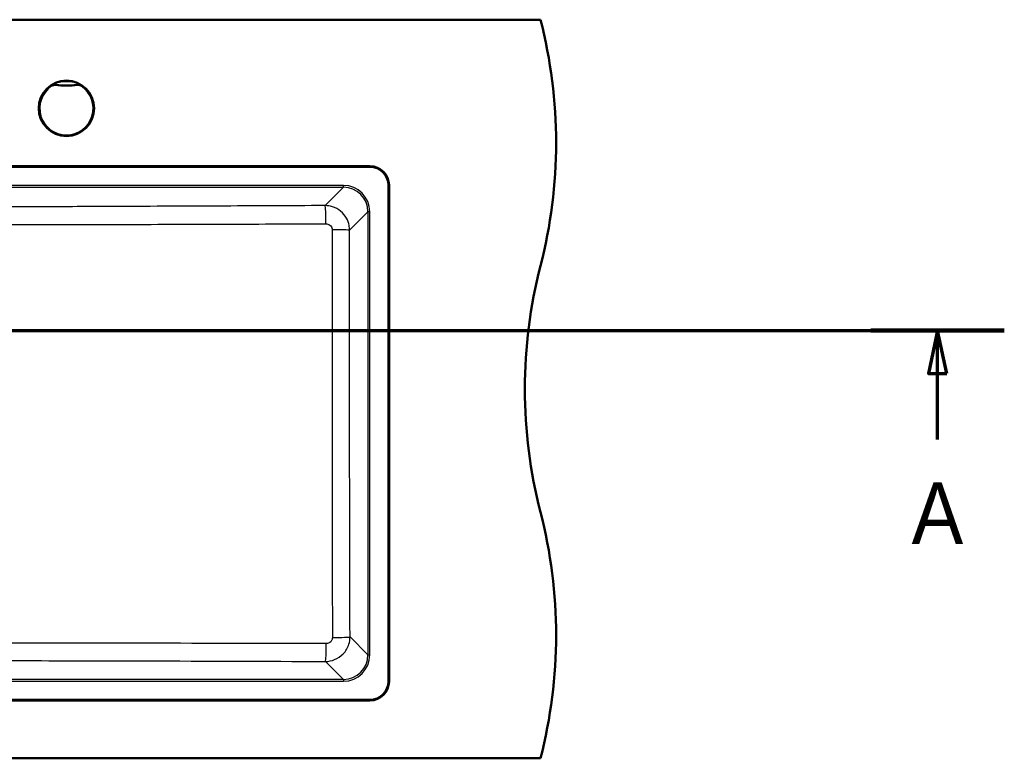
# Model space of a CAD drawing. Header units: millimetres. Extents: x 100 to 2000, y 93 to 4052.
# Tile 25 of 25: x 1144 to 1943, y 3255 to 3855. Entities that reach past the tile are written whole.
import ezdxf

# ---------------------------------------------------------------- set-up
doc = ezdxf.new("R2010")
doc.units = ezdxf.units.MM
doc.header["$LTSCALE"] = 10
for name, color, linetype, lineweight in [('Section View Lines(ISO)', 7, 'Continuous', 70), ('Visible Edges(ISO)', 7, 'Continuous', 50), ('Visible Tangent Edges(ISO)', 7, 'Continuous', 25)]:
    doc.layers.add(name, color=color, linetype=linetype, lineweight=lineweight)
doc.styles.add('Text__5.0mm', font='arial.ttf', dxfattribs={"width": 0.9})

# ---------------------------------------------------------------- blocks, each defined once
blk = doc.blocks.new('2dTransSection0')
at = {"layer": 'Section View Lines(ISO)', "linetype": 'Continuous'}
for p, q in [((19.122, 360.253), (194.348, 360.253)), ((24.542, 360.253), (23.792, 356.753)), ((24.542, 356.753), (24.542, 360.253)), ((25.292, 356.753), (24.542, 360.253)), ((188.928, 360.253), (188.178, 356.753)), ((188.928, 356.753), (188.928, 360.253)), ((189.678, 356.753), (188.928, 360.253)), ((23.792, 356.753), (25.292, 356.753)), ((24.542, 351.401), (24.542, 356.753)), ((188.178, 356.753), (189.678, 356.753)), ((188.928, 351.401), (188.928, 356.753))]:
    blk.add_line(p, q, dxfattribs=at)
at = {"layer": 'Section View Lines(ISO)', "linetype": 'Continuous', "lineweight": 140}
for p, q in [((19.122, 360.253), (29.961, 360.253)), ((183.509, 360.253), (194.348, 360.253))]:
    blk.add_line(p, q, dxfattribs=at)
at = {"layer": 'Section View Lines(ISO)', "linetype": 'Continuous', "flags": 128}
for points in [[(25.292, 356.753), (24.542, 360.253), (23.792, 356.753), (25.292, 356.753)], [(189.678, 356.753), (188.928, 360.253), (188.178, 356.753), (189.678, 356.753)]]:
    blk.add_lwpolyline(points, dxfattribs=at)
at = {"layer": 'Section View Lines(ISO)'}
for points in [[(25.292, 356.753), (24.542, 360.253), (23.792, 356.753), (25.292, 356.753)], [(189.678, 356.753), (188.928, 360.253), (188.178, 356.753), (189.678, 356.753)]]:
    blk.add_solid(points, dxfattribs=at)
at = {"layer": 'Section View Lines(ISO)', "char_height": 5, "attachment_point": 7, "style": 'Text__5.0mm'}
for insert in [(22.432, 342.901), (186.819, 342.901)]:
    blk.add_mtext('A', dxfattribs=dict(at, insert=insert))

msp = doc.modelspace()

# ---------------------------------------------------------------- linework, layer by layer
at = {"layer": 'Visible Edges(ISO)'}
for p, q in [((566.75, 3854.93), (1566.75, 3854.93)), ((1082.48, 3735.93), (1428.25, 3735.93)), ((1428.25, 3735.43), (1082.48, 3735.43)), ((1443.25, 3317.43), (1443.25, 3720.43)), ((1443.75, 3720.43), (1443.75, 3317.43)), ((705.25, 3302.43), (1428.25, 3302.43)), ((1428.25, 3301.93), (705.25, 3301.93)), ((566.75, 3254.93), (1566.75, 3254.93))]:
    msp.add_line(p, q, dxfattribs=at)
msp.add_circle((1181.75, 3782.93), 22.5, dxfattribs=at)
for centre, radius, start, end in [((1179.46, 3754.93), 400, 345.52249, 14.47751), ((1428.25, 3720.43), 15.5, 0, 90), ((1428.25, 3720.43), 15, 0, 90), ((1954.05, 3554.93), 400, 165.52249, 194.47751), ((1179.46, 3354.93), 400, 345.52249, 14.47751), ((1428.25, 3317.43), 15, 270, 0), ((1428.25, 3317.43), 15.5, 270, 0)]:
    msp.add_arc(centre, radius, start, end, dxfattribs=at)
at = {"layer": 'Visible Tangent Edges(ISO)'}
for p, q in [((1169.74, 3800.92), (1169.32, 3801.54)), ((1172.56, 3802.36), (1172.49, 3801.62)), ((1190.95, 3802.36), (1191.02, 3801.62)), ((1194.19, 3801.54), (1193.77, 3800.92)), ((1406.71, 3720.31), (1082.48, 3720.31)), ((1082.48, 3718.81), (1406.71, 3718.81)), ((1406.71, 3718.81), (1391.81, 3703.91)), ((1406.71, 3718.81), (1406.71, 3720.31)), ((1411.75, 3684), (1426.63, 3698.89)), ((1428.13, 3698.89), (1426.63, 3698.89)), ((1426.63, 3698.89), (1426.63, 3338.98)), ((1428.13, 3338.98), (1428.13, 3698.89)), ((1426.63, 3338.98), (1412.08, 3353.53)), ((1426.63, 3338.98), (1428.13, 3338.98)), ((1392.16, 3333.61), (1406.71, 3319.05)), ((1406.71, 3319.05), (726.8, 3319.05)), ((1406.71, 3319.05), (1406.71, 3317.56)), ((726.8, 3317.56), (1406.71, 3317.56))]:
    msp.add_line(p, q, dxfattribs=at)
msp.add_circle((1181.75, 3782.93), 22.5, dxfattribs=at)
for centre, radius, start, end in [((1181.75, 3782.93), 22.38, 123.74701, 56.25299), ((1181.75, 3782.93), 21.63, 123.74701, 56.25299), ((1181.75, 3782.93), 22.47, 56.35707, 123.64293), ((1181.75, 3901.93), 100.74, 264.72365, 275.27635), ((1181.75, 3901.93), 99.99, 264.72365, 275.27635)]:
    msp.add_arc(centre, radius, start, end, dxfattribs=at)
for centre, major_axis, ratio, start_param, end_param in [((1172.82, 3805.42), (-0.29, -2.99), 0.390894, 0.009481, 0.919993), ((1190.69, 3805.42), (0.29, -2.99), 0.390894, 5.363193, 6.273704), ((1406.55, 3698.73), (15.32, 15.32), 0.992433, 5.501585, 7.064785), ((1406.55, 3698.73), (14.27, 14.27), 0.991312, 5.501585, 7.064785), ((1391.81, 3688.97), (-0.07, 15), 0.050642, 4.725614, 6.195806), ((1396.8, 3684), (15, -0.02), 0.012614, 0.087273, 1.519977), ((1397.14, 3353.53), (15, 0.04), 0.031643, 4.754108, 6.195875), ((1392.16, 3348.55), (-0.05, -15), 0.041394, 0.087342, 1.538739), ((1406.55, 3339.14), (14.27, -14.27), 0.991312, 5.501585, 7.064785), ((1406.55, 3339.14), (15.32, -15.32), 0.992433, 5.501585, 7.064785)]:
    msp.add_ellipse(centre, major_axis=major_axis, ratio=ratio, start_param=start_param, end_param=end_param, dxfattribs=at)
for points, knots in [([(1173.57, 3803.52), (1173.2, 3803.43), (1172.82, 3803.32), (1172.08, 3803.06), (1171.72, 3802.92), (1171.36, 3802.76), (1171, 3802.61), (1170.65, 3802.43), (1169.97, 3802.06), (1169.63, 3801.85), (1169.31, 3801.64)], [-0.612433, -0.612433, -0.612433, -0.612433, -0.4589028, -0.4589028, -0.3053726, -0.3053726, -0.3053726, -0.1518424, -0.1518424, 0.0016878, 0.0016878, 0.0016878, 0.0016878]), ([(1169.31, 3801.64), (1169.54, 3801.79), (1169.78, 3801.92), (1170.29, 3802.15), (1170.56, 3802.24), (1170.83, 3802.3), (1171.1, 3802.37), (1171.38, 3802.42), (1171.96, 3802.46), (1172.25, 3802.46), (1172.54, 3802.43)], [-0.0016878, -0.0016878, -0.0016878, -0.0016878, 0.1518424, 0.1518424, 0.3053726, 0.3053726, 0.3053726, 0.4589028, 0.4589028, 0.612433, 0.612433, 0.612433, 0.612433]), ([(1169.31, 3801.63), (1169.31, 3801.62), (1169.31, 3801.61), (1169.31, 3801.6), (1169.31, 3801.58), (1169.32, 3801.57), (1169.32, 3801.54), (1169.32, 3801.54), (1169.32, 3801.54)], [-1.5001648, -1.5001648, -1.5001648, -1.5001648, -1.2251027, -1.2251027, -1.2251027, -0.6125514, -0.6125514, -0.5744707, -0.5744707, -0.5744707, -0.5744707]), ([(1172.56, 3802.36), (1172.28, 3802.39), (1171.99, 3802.39), (1171.42, 3802.35), (1171.14, 3802.3), (1170.87, 3802.23), (1170.6, 3802.16), (1170.33, 3802.07), (1169.81, 3801.84), (1169.56, 3801.7), (1169.32, 3801.54)], [-0.2880539, -0.2880539, -0.2880539, -0.2880539, -0.2160404, -0.2160404, -0.144027, -0.144027, -0.144027, -0.0720135, -0.0720135, 0, 0, 0, 0]), ([(1169.74, 3800.92), (1169.94, 3801.05), (1170.15, 3801.17), (1170.59, 3801.37), (1170.82, 3801.45), (1171.05, 3801.5), (1171.29, 3801.56), (1171.53, 3801.6), (1172.01, 3801.64), (1172.25, 3801.64), (1172.49, 3801.62)], [0, 0, 0, 0, 0.0720135, 0.0720135, 0.144027, 0.144027, 0.144027, 0.2160404, 0.2160404, 0.2880539, 0.2880539, 0.2880539, 0.2880539]), ([(1172.56, 3802.36), (1172.56, 3802.36), (1172.56, 3802.37), (1172.55, 3802.39), (1172.55, 3802.4), (1172.54, 3802.42), (1172.54, 3802.42), (1172.54, 3802.43), (1172.54, 3802.43)], [0.5744707, 0.5744707, 0.5744707, 0.5744707, 0.6125514, 0.6125514, 1.2251027, 1.2251027, 1.2251027, 1.3098562, 1.3098562, 1.3098562, 1.3098562]), ([(1172.54, 3802.43), (1173.07, 3802.38), (1173.62, 3802.33), (1175.07, 3802.22), (1175.98, 3802.16), (1177.69, 3802.08), (1178.48, 3802.05), (1180.28, 3802), (1181.29, 3801.99), (1183.65, 3802), (1185.01, 3802.04), (1187.25, 3802.14), (1188.13, 3802.2), (1189.52, 3802.3), (1190.04, 3802.34), (1190.69, 3802.4), (1190.83, 3802.42), (1190.96, 3802.43)], [5.232935, 5.232935, 5.232935, 5.232935, 5.399465, 5.399465, 5.665914, 5.665914, 5.897579, 5.897579, 6.189997, 6.189997, 6.586031, 6.586031, 6.842905, 6.842905, 6.998682, 6.998682, 7.04204, 7.04204, 7.04204, 7.04204]), ([(1189.93, 3803.52), (1189.83, 3803.54), (1189.72, 3803.57), (1189.21, 3803.69), (1188.78, 3803.78), (1187.62, 3804.02), (1186.86, 3804.15), (1184.84, 3804.42), (1183.56, 3804.53), (1181.31, 3804.56), (1180.35, 3804.53), (1178.67, 3804.41), (1177.94, 3804.33), (1176.41, 3804.11), (1175.62, 3803.97), (1174.42, 3803.72), (1173.98, 3803.62), (1173.57, 3803.52)], [-7.04204, -7.04204, -7.04204, -7.04204, -6.998682, -6.998682, -6.842905, -6.842905, -6.586031, -6.586031, -6.189997, -6.189997, -5.897579, -5.897579, -5.665914, -5.665914, -5.399465, -5.399465, -5.232935, -5.232935, -5.232935, -5.232935]), ([(1194.2, 3801.64), (1193.88, 3801.85), (1193.54, 3802.06), (1192.86, 3802.43), (1192.5, 3802.61), (1192.15, 3802.76), (1191.79, 3802.92), (1191.43, 3803.06), (1190.69, 3803.32), (1190.31, 3803.43), (1189.93, 3803.52)], [-0.6139963, -0.6139963, -0.6139963, -0.6139963, -0.4604972, -0.4604972, -0.3069982, -0.3069982, -0.3069982, -0.1534991, -0.1534991, 0, 0, 0, 0]), ([(1190.96, 3802.43), (1190.96, 3802.43), (1190.96, 3802.42), (1190.96, 3802.42), (1190.96, 3802.4), (1190.95, 3802.39), (1190.95, 3802.37), (1190.95, 3802.36), (1190.95, 3802.36)], [1.1403493, 1.1403493, 1.1403493, 1.1403493, 1.2251027, 1.2251027, 1.2251027, 1.8376541, 1.8376541, 1.8757348, 1.8757348, 1.8757348, 1.8757348]), ([(1194.19, 3801.54), (1193.72, 3801.86), (1193.19, 3802.09), (1192.09, 3802.37), (1191.51, 3802.42), (1190.95, 3802.36)], [-0.2880539, -0.2880539, -0.2880539, -0.2880539, -0.1440268, -0.1440268, 0, 0, 0, 0]), ([(1190.96, 3802.43), (1191.26, 3802.46), (1191.55, 3802.46), (1192.12, 3802.42), (1192.41, 3802.37), (1192.68, 3802.3), (1192.95, 3802.24), (1193.22, 3802.15), (1193.73, 3801.92), (1193.97, 3801.79), (1194.2, 3801.64)], [0, 0, 0, 0, 0.1534991, 0.1534991, 0.3069982, 0.3069982, 0.3069982, 0.4604972, 0.4604972, 0.6139963, 0.6139963, 0.6139963, 0.6139963]), ([(1191.02, 3801.62), (1191.5, 3801.66), (1191.99, 3801.62), (1192.92, 3801.39), (1193.37, 3801.19), (1193.77, 3800.92)], [0, 0, 0, 0, 0.1440268, 0.1440268, 0.2880539, 0.2880539, 0.2880539, 0.2880539]), ([(1194.19, 3801.54), (1194.19, 3801.54), (1194.19, 3801.54), (1194.19, 3801.57), (1194.19, 3801.58), (1194.2, 3801.6), (1194.2, 3801.61), (1194.2, 3801.62), (1194.2, 3801.63)], [-1.8757348, -1.8757348, -1.8757348, -1.8757348, -1.8376541, -1.8376541, -1.2251027, -1.2251027, -1.2251027, -0.9500407, -0.9500407, -0.9500407, -0.9500407]), ([(1391.81, 3703.91), (1362.69, 3703.78), (1333.57, 3703.65), (1275.34, 3703.4), (1246.22, 3703.28), (1196.78, 3703.08), (1176.46, 3703), (1140.85, 3702.88), (1125.56, 3702.84), (1101.01, 3702.79), (1091.74, 3702.77), (1082.48, 3702.76)], [-65.069446, -65.069446, -65.069446, -65.069446, -56.323251, -56.323251, -47.577055, -47.577055, -41.47574, -41.47574, -36.886509, -36.886509, -34.107231, -34.107231, -34.107231, -34.107231]), ([(1411.75, 3684), (1411.74, 3685.29), (1411.61, 3686.58), (1410.94, 3689.87), (1410.22, 3691.83), (1408, 3695.81), (1406.38, 3697.75), (1402.5, 3700.94), (1400.24, 3702.18), (1395.88, 3703.58), (1393.84, 3703.9), (1391.81, 3703.91)], [0, 0, 0, 0, 0.0971798, 0.0971798, 0.2526675, 0.2526675, 0.4388993, 0.4388993, 0.6295902, 0.6295902, 0.783817, 0.783817, 0.783817, 0.783817]), ([(1082.48, 3688.59), (1091.87, 3688.59), (1101.25, 3688.57), (1126.02, 3688.54), (1141.37, 3688.53), (1177.09, 3688.54), (1197.44, 3688.56), (1246.93, 3688.67), (1276.06, 3688.75), (1334.32, 3688.95), (1363.44, 3689.06), (1392.56, 3689.17)], [34.09312, 34.09312, 34.09312, 34.09312, 36.886509, 36.886509, 41.47574, 41.47574, 47.577055, 47.577055, 56.323251, 56.323251, 65.069446, 65.069446, 65.069446, 65.069446]), ([(1392.56, 3689.17), (1393.08, 3689.17), (1393.59, 3689.09), (1394.69, 3688.75), (1395.26, 3688.44), (1396.23, 3687.65), (1396.64, 3687.16), (1397.19, 3686.16), (1397.37, 3685.67), (1397.53, 3684.84), (1397.57, 3684.51), (1397.57, 3684.19)], [-0.783817, -0.783817, -0.783817, -0.783817, -0.6295902, -0.6295902, -0.4388993, -0.4388993, -0.2526675, -0.2526675, -0.0971798, -0.0971798, 0, 0, 0, 0]), ([(1397.57, 3684.19), (1397.55, 3656.27), (1397.54, 3628.34), (1397.54, 3573.12), (1397.55, 3545.83), (1397.6, 3463.35), (1397.67, 3408.18), (1397.77, 3353.05)], [0, 0, 0, 0, 8.358304, 8.358304, 16.52637, 16.52637, 33.05274, 33.05274, 33.05274, 33.05274]), ([(1412.08, 3353.53), (1411.93, 3408.59), (1411.81, 3463.66), (1411.72, 3545.97), (1411.7, 3573.19), (1411.7, 3628.28), (1411.72, 3656.14), (1411.75, 3684)], [-33.05274, -33.05274, -33.05274, -33.05274, -16.52637, -16.52637, -8.358304, -8.358304, 0, 0, 0, 0]), ([(1392.16, 3333.61), (1394.68, 3333.62), (1397.21, 3334.12), (1402.18, 3336.13), (1404.57, 3337.75), (1408.64, 3342), (1410.24, 3344.71), (1411.76, 3349.53), (1412.07, 3351.53), (1412.08, 3353.53)], [0, 0, 0, 0, 0.1911225, 0.1911225, 0.4031564, 0.4031564, 0.6328917, 0.6328917, 0.7837686, 0.7837686, 0.7837686, 0.7837686]), ([(1397.77, 3353.05), (1397.77, 3352.55), (1397.69, 3352.05), (1397.32, 3350.83), (1396.92, 3350.15), (1395.9, 3349.09), (1395.3, 3348.68), (1394.05, 3348.19), (1393.41, 3348.07), (1392.78, 3348.07)], [-0.7837686, -0.7837686, -0.7837686, -0.7837686, -0.6328917, -0.6328917, -0.4031564, -0.4031564, -0.1911225, -0.1911225, 0, 0, 0, 0]), ([(1392.78, 3348.07), (1344.22, 3348.2), (1295.65, 3348.31), (1214.53, 3348.42), (1182.01, 3348.46), (1121.9, 3348.49), (1094.33, 3348.5), (1031.85, 3348.5), (996.96, 3348.49), (945.06, 3348.45), (928.04, 3348.43), (866.86, 3348.36), (822.73, 3348.27), (765.99, 3348.13), (753.36, 3348.1), (740.73, 3348.07)], [0, 0, 0, 0, 14.568478, 14.568478, 24.306456, 24.306456, 32.553481, 32.553481, 42.991059, 42.991059, 48.086922, 48.086922, 61.317945, 61.317945, 65.106962, 65.106962, 65.106962, 65.106962]), ([(741.35, 3333.61), (753.97, 3333.65), (766.59, 3333.7), (823.28, 3333.89), (867.36, 3334.03), (928.42, 3334.18), (945.4, 3334.21), (997.17, 3334.3), (1031.96, 3334.34), (1094.24, 3334.34), (1121.73, 3334.32), (1181.68, 3334.23), (1214.13, 3334.16), (1295.11, 3333.95), (1343.64, 3333.78), (1392.16, 3333.61)], [-65.106962, -65.106962, -65.106962, -65.106962, -61.317945, -61.317945, -48.086922, -48.086922, -42.991059, -42.991059, -32.553481, -32.553481, -24.306456, -24.306456, -14.568478, -14.568478, 0, 0, 0, 0])]:
    msp.add_open_spline(points, degree=3, knots=knots, dxfattribs=at)
for points in [[(1169.31, 3801.63), (1169.31, 3801.63), (1169.31, 3801.64), (1169.31, 3801.64)], [(1194.2, 3801.64), (1194.2, 3801.64), (1194.2, 3801.63), (1194.2, 3801.63)]]:
    msp.add_open_spline(points, degree=3, dxfattribs=at)

# ---------------------------------------------------------------- block references
at = {"layer": 'Section View Lines(ISO)', "xscale": 10, "yscale": 10, "zscale": 10}
msp.add_blockref('2dTransSection0', (0, 0), dxfattribs=at)

doc.saveas('drawing.dxf')
